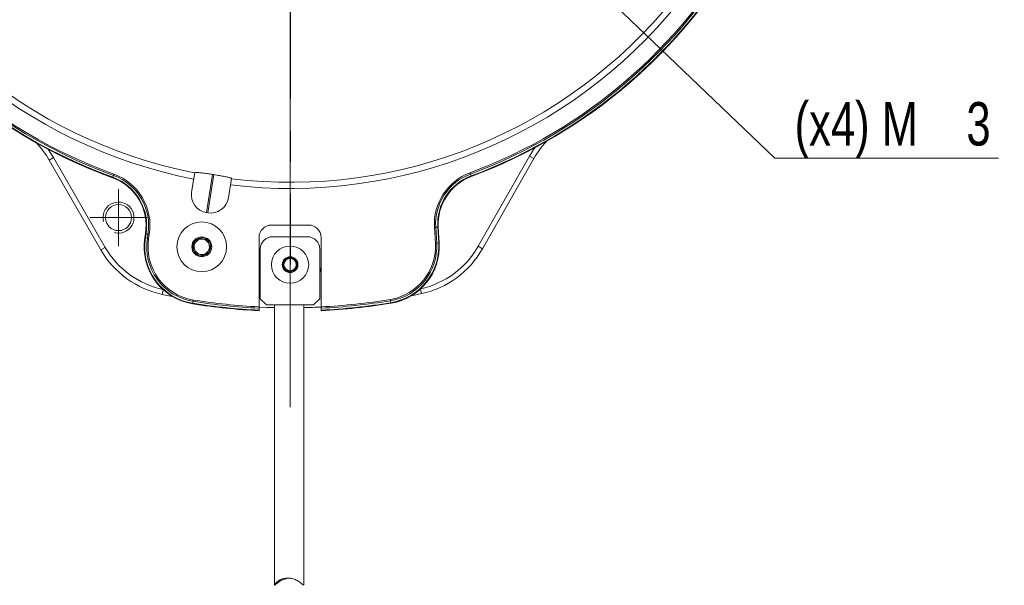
# Model space of a CAD drawing. Header units: millimetres. Extents: x 15 to 415, y 5 to 292.
# Tile 11 of 24: x 66 to 146, y 145 to 191. Entities that reach past the tile are written whole.
import ezdxf

# ---------------------------------------------------------------- set-up
doc = ezdxf.new("R2010")
doc.units = ezdxf.units.MM
doc.linetypes.add('CENTERX2', pattern=[20.32, 12.7, -2.54, 2.54, -2.54])
doc.styles.add('SLDTEXTSTYLE1', font='TXT', dxfattribs={"width": 0.75})
doc.dimstyles.new('SLDDIMSTYLE0', dxfattribs={"dimtxt": 3.5, "dimasz": 3.302, "dimexe": 0, "dimexo": 0.0625, "dimgap": 0.875, "dimtad": 0, "dimtih": 1, "dimtoh": 1, "dimdec": 4, "dimlfac": 2, "dimzin": 12, "dimdsep": 46, "dimtxsty": 'SLDTEXTSTYLE1', "dimsah": 1, "dimcen": 0.09, "dimazin": 3, "dimtfac": 1, "dimtofl": 0, "dimtmove": 0, "dimatfit": 3, "dimfxl": 1, "dimfrac": 2, "dimtolj": 1, "dimtzin": 12, "dimarcsym": 0})
doc.dimstyles.new('SLDDIMSTYLE2', dxfattribs={"dimtxt": 3.5, "dimasz": 3.302, "dimexe": 0, "dimexo": 0.0625, "dimgap": 0.875, "dimtad": 0, "dimtih": 1, "dimtoh": 1, "dimlfac": 2, "dimrnd": 1e-09, "dimzin": 12, "dimdsep": 46, "dimtxsty": 'SLDTEXTSTYLE1', "dimsah": 1, "dimcen": 0, "dimadec": 0, "dimazin": 3, "dimtfac": 1, "dimtofl": 0, "dimtmove": 0, "dimatfit": 3, "dimfxl": 1, "dimfrac": 2, "dimtolj": 1, "dimtzin": 12, "dimarcsym": 0})

# ---------------------------------------------------------------- blocks, each defined once
blk = doc.blocks.new('_D')
at = {"color": 7, "linetype": 'Continuous', "lineweight": 0}
for p, q in [((88.152, 236.787), (88.152, 269.643)), ((99.466, 228.747), (125.07, 254.351))]:
    blk.add_line(p, q, dxfattribs=at)
for start, end in [(73.05383, 90), (45, 64.60063)]:
    blk.add_arc((88.152, 217.433), 51.21, start, end, dxfattribs=at)
for points in [[(88.152, 268.643), (91.436, 268.029), (91.469, 269.044)], [(124.363, 253.644), (122.302, 256.273), (121.607, 255.532)]]:
    blk.add_solid(points, dxfattribs=at)
at = {"color": 7, "linetype": 'Continuous', "lineweight": 0, "insert": (103.079, 266.939), "char_height": 3.5, "attachment_point": 1, "style": 'SLDTEXTSTYLE1'}
blk.add_mtext('45°', dxfattribs=at)
blk = doc.blocks.new('_D_2')
at = {"color": 7, "linetype": 'Continuous', "lineweight": 0}
for p, q in [((99.301, 206.309), (127.24, 179.638)), ((127.24, 179.638), (145.263, 179.638))]:
    blk.add_line(p, q, dxfattribs=at)
blk.add_solid([(99.301, 206.309), (101.339, 203.661), (102.041, 204.396)], dxfattribs=at)
at = {"color": 7, "linetype": 'Continuous', "lineweight": 0, "char_height": 3.5, "attachment_point": 1, "style": 'SLDTEXTSTYLE1'}
for s, insert in [('(x4) M', (128.828, 184.15)), ('3', (142.677, 184.15))]:
    blk.add_mtext(s, dxfattribs=dict(at, insert=insert))
blk = doc.blocks.new('SW_CENTERMARKSYMBOL_0')
at = {"color": 0, "linetype": 'Continuous', "lineweight": 0}
for p, q in [((0, 1.25), (0, 2.3)), ((0, 0), (0, 1.25)), ((-1.25, 0), (-2.3, 0)), ((0, 0), (-1.25, 0)), ((0, 0), (0, -1.25)), ((0, 0), (1.25, 0)), ((1.25, 0), (2.3, 0)), ((0, -1.25), (0, -2.3))]:
    blk.add_line(p, q, dxfattribs=at)
blk = doc.blocks.new('SW_CENTERMARKSYMBOL_10')
at = {"color": 0, "linetype": 'Continuous', "lineweight": 0}
for p, q in [((0, 1.25), (0, 18.354)), ((0, 0), (0, 1.25)), ((-1.25, 0), (-2.5, 0)), ((0, 0), (-1.25, 0)), ((0, 0), (0, -1.25)), ((0, 0), (1.25, 0)), ((1.25, 0), (2.5, 0)), ((0, -1.25), (0, -57.847))]:
    blk.add_line(p, q, dxfattribs=at)

msp = doc.modelspace()

# ---------------------------------------------------------------- linework, layer by layer
at = {"color": 7, "linetype": 'CENTERX2'}
msp.add_line((88.152236, 217.43314), (88.152236, 171.05814), dxfattribs=at)
at = {"color": 7, "linetype": 'Continuous', "lineweight": 15}
for p, q in [((68.729175, 179.481171), (69.075586, 179.681172)), ((72.905705, 172.247206), (68.729175, 179.481171)), ((69.075586, 179.681172), (73.252116, 172.447207)), ((103.316893, 172.535691), (107.450772, 179.794113)), ((107.798352, 179.596157), (103.664476, 172.337733)), ((107.450772, 179.794113), (107.798352, 179.596157)), ((73.860324, 178.092684), (73.915684, 178.245071)), ((80.463547, 178.477347), (80.214513, 176.905004)), ((81.906887, 178.321185), (81.419831, 175.246026)), ((82.005657, 178.305541), (81.518599, 175.230382)), ((83.426611, 178.008044), (83.177576, 176.4357)), ((102.748536, 178.204603), (102.691999, 178.356554)), ((81.419831, 175.246026), (81.518599, 175.230382)), ((86.652236, 174.248139), (89.652235, 174.248141)), ((99.864606, 172.793807), (99.789304, 174.058578)), ((100.057028, 174.074518), (99.89518, 174.064884)), ((99.89518, 174.064884), (99.970484, 172.80011)), ((100.100884, 174.077129), (100.057028, 174.074518)), ((100.132328, 172.809746), (100.057028, 174.074518)), ((100.100884, 174.077129), (100.176185, 172.812357)), ((76.441718, 173.220741), (76.494884, 173.556424)), ((76.538278, 173.549552), (76.485109, 173.213868)), ((76.485109, 173.213868), (76.645246, 173.188504)), ((76.538278, 173.549552), (76.698413, 173.524189)), ((76.645246, 173.188504), (76.698413, 173.524189)), ((76.803174, 173.507597), (76.750005, 173.171913)), ((85.652237, 167.658014), (85.652235, 173.24814)), ((86.752235, 173.30814), (89.552236, 173.30814)), ((90.652237, 173.24814), (90.652235, 167.658015)), ((73.252116, 172.447207), (72.905705, 172.247206)), ((85.752234, 172.30814), (85.752236, 168.30814)), ((90.552235, 168.308139), (90.552235, 172.308141)), ((100.132328, 172.809746), (99.970484, 172.80011)), ((103.316893, 172.535691), (103.664476, 172.337733)), ((78.660124, 168.495196), (77.851074, 168.659085)), ((85.752236, 168.30814), (86.252237, 167.80814)), ((90.052235, 167.80814), (90.552235, 168.308139)), ((98.740313, 168.720564), (97.93224, 168.551917)), ((80.31392, 167.943962), (80.339282, 168.104098)), ((85.652236, 167.551816), (85.652237, 167.389479)), ((86.252237, 167.80814), (90.052235, 167.80814)), ((86.902237, 167.808139), (86.902235, 145.254404)), ((89.252234, 145.25813), (89.252235, 167.808141)), ((90.652235, 167.389481), (90.652237, 167.551815)), ((96.281719, 167.990957), (96.255414, 168.150941))]:
    msp.add_line(p, q, dxfattribs=at)
at = {"color": 8, "linetype": 'Continuous', "lineweight": 15}
for p, q in [((98.659438, 169.092646), (98.740313, 168.720564)), ((77.929756, 169.031635), (77.851074, 168.659085))]:
    msp.add_line(p, q, dxfattribs=at)
at = {"color": 7, "linetype": 'Continuous', "lineweight": 15, "flags": 128}
for points in [[(68.640618, 180.353405), (68.820364, 180.093465), (69.075586, 179.681172)], [(107.450772, 179.794113), (107.703562, 180.207903), (107.881773, 180.468897)], [(73.845323, 178.051391), (73.845568, 178.052069), (73.846306, 178.054099), (73.847528, 178.057461), (73.849221, 178.062121), (73.851371, 178.068038), (73.853954, 178.075149), (73.856948, 178.083393), (73.860324, 178.092684)], [(73.915684, 178.245071), (73.919408, 178.255323), (73.923445, 178.266435), (73.927756, 178.278303), (73.9323, 178.290811), (73.937034, 178.303836), (73.941908, 178.317258), (73.946881, 178.330944), (73.951902, 178.344763)], [(102.691999, 178.356554), (102.688193, 178.366778), (102.684071, 178.37786), (102.679669, 178.389692), (102.675029, 178.402164), (102.670195, 178.415154), (102.665214, 178.428538), (102.660138, 178.442183), (102.655009, 178.455964)], [(102.76386, 178.163424), (102.763608, 178.164102), (102.762855, 178.166126), (102.761606, 178.169479), (102.759877, 178.174127), (102.757683, 178.180025), (102.755043, 178.187118), (102.751985, 178.195336), (102.748536, 178.204603)], [(99.89518, 174.064884), (99.884292, 174.064236), (99.872491, 174.063532), (99.859886, 174.062782), (99.846604, 174.06199), (99.832769, 174.061166), (99.818515, 174.060317), (99.80398, 174.059452), (99.789304, 174.058578)], [(76.441718, 173.220741), (76.44243, 173.220629), (76.444564, 173.220289), (76.448097, 173.219731), (76.452994, 173.218955), (76.459211, 173.217969), (76.466685, 173.216787), (76.475346, 173.215415), (76.485109, 173.213868)], [(76.494884, 173.556424), (76.495597, 173.556311), (76.497731, 173.555974), (76.501263, 173.555414), (76.506162, 173.554638), (76.512378, 173.553654), (76.519853, 173.552469), (76.528514, 173.551098), (76.538278, 173.549552)], [(76.645246, 173.188504), (76.656019, 173.186799), (76.667697, 173.18495), (76.680168, 173.182973), (76.693311, 173.180892), (76.707001, 173.178724), (76.721104, 173.17649), (76.735485, 173.174212), (76.750005, 173.171913)], [(76.698413, 173.524189), (76.709186, 173.522483), (76.720862, 173.520633), (76.733335, 173.518658), (76.746478, 173.516576), (76.760166, 173.514408), (76.77427, 173.512174), (76.788652, 173.509896), (76.803174, 173.507597)], [(99.970484, 172.80011), (99.959596, 172.799462), (99.947792, 172.79876), (99.93519, 172.798009), (99.921905, 172.797219), (99.90807, 172.796396), (99.893817, 172.795547), (99.879282, 172.794681), (99.864606, 172.793807)], [(100.176185, 172.812357), (100.175465, 172.812315), (100.173309, 172.812186), (100.169739, 172.811974), (100.164788, 172.811679), (100.158504, 172.811307), (100.15095, 172.810857), (100.142196, 172.810336), (100.132328, 172.809746)], [(85.652236, 170.854176), (85.726963, 170.589851), (85.752235, 170.315659)], [(90.552236, 170.315659), (90.57751, 170.58985), (90.652237, 170.854175)], [(80.307047, 167.900571), (80.30716, 167.901284), (80.307499, 167.903416), (80.308058, 167.906948), (80.308833, 167.911847), (80.309818, 167.918062), (80.311002, 167.92554), (80.312374, 167.934198), (80.31392, 167.943962)], [(80.339282, 168.104098), (80.340989, 168.114872), (80.34284, 168.126551), (80.344815, 168.139021), (80.346895, 168.152162), (80.349063, 168.165852), (80.351298, 168.179957), (80.353576, 168.194338), (80.355876, 168.20886)], [(85.652237, 167.645867), (86.276893, 167.618428), (86.901844, 167.598823), (86.902235, 167.598816)], [(96.255414, 168.150941), (96.253642, 168.161706), (96.251724, 168.173371), (96.249675, 168.18583), (96.247518, 168.198959), (96.245268, 168.212638), (96.242953, 168.226726), (96.24059, 168.241094), (96.238203, 168.255602)], [(96.288846, 167.947607), (96.288728, 167.94832), (96.288378, 167.950451), (96.287798, 167.953979), (96.286993, 167.958874), (96.285972, 167.965084), (96.284746, 167.97255), (96.283321, 167.981203), (96.281719, 167.990957)]]:
    msp.add_lwpolyline(points, dxfattribs=at)
at = {"color": 7, "linetype": 'Continuous', "lineweight": 15}
for centre, radius in [((74.32007, 174.847456), 1.05), ((81.034468, 172.493321), 2), ((81.034468, 172.493321), 0.800213), ((81.034468, 172.493321), 0.61875), ((88.152236, 171.05814), 1.5), ((88.152236, 171.05814), 0.637025), ((88.152236, 171.05814), 0.495)]:
    msp.add_circle(centre, radius, dxfattribs=at)
for centre, radius, start, end in [((88.152236, 217.43314), 40.243012, 143.13611204, 258.86388796), ((88.152236, 217.43314), 39.743099, 143.16299407, 258.83700593), ((88.152236, 217.43314), 41.9, 151.96547117, 250.03452883), ((88.152236, 217.43314), 41.856066, 151.96547117, 250.03452883), ((88.152236, 217.43314), 41.693934, 151.96547117, 250.03452883), ((88.152236, 217.43314), 41.587868, 151.96547117, 250.03452883), ((88.152236, 217.43314), 40.243012, 263.13611204, 18.86388796), ((88.152236, 217.43314), 39.743099, 263.16299407, 18.83700593), ((88.152236, 217.43314), 41.587868, 290.40941633, 10.03452883), ((88.152236, 217.43314), 41.693934, 290.40941633, 10.03452883), ((88.152236, 217.43314), 41.856066, 290.40941633, 10.03452883), ((88.152236, 217.43314), 41.9, 290.40941633, 10.03452883), ((114.315504, 175.884453), 7.5, 137.18495944, 150.33725563), ((62.233984, 175.731171), 7.5, 30, 43.15229619), ((72.445362, 174.197806), 4.1, 351, 70.03452883), ((72.445362, 174.197806), 4.143934, 351, 70.03452883), ((72.445362, 174.197806), 4.306066, 351, 70.03452883), ((72.445362, 174.197806), 4.412132, 351, 70.03452883), ((87.615859, 214.04696), 36.179046, 260.92090692, 261.07927651), ((104.193636, 174.320804), 4.412132, 110.40941633, 183.40725563), ((104.193636, 174.320804), 4.306066, 110.40941633, 183.40725563), ((104.193636, 174.320804), 4.143934, 110.40941633, 183.40725563), ((104.193636, 174.320804), 4.1, 110.40941633, 183.40725563), ((81.64666, 176.678174), 1.45, 171, 261), ((81.745429, 176.66253), 1.45, 261, 351), ((86.652236, 173.24814), 1, 90, 180), ((89.652236, 173.24814), 1, 360, 90), ((81.034468, 172.493321), 4.65, 171, 261), ((81.034468, 172.493321), 4.606066, 171, 261), ((81.034468, 172.493321), 4.443934, 171, 261), ((81.034468, 172.493321), 4.337868, 171, 261), ((81.034468, 172.493321), 0.721688, 111, 171), ((81.034468, 172.493321), 0.721688, 51, 111), ((81.034468, 172.493321), 0.721688, 351, 51), ((86.752236, 172.30814), 1, 90, 180), ((89.552236, 172.30814), 1, 0, 90), ((79.400896, 175.997207), 7.1, 210, 258.07429256), ((81.034468, 172.493321), 0.721688, 171, 231), ((81.034468, 172.493321), 0.721688, 291, 351), ((95.534405, 172.535996), 4.337868, 279.33725563, 3.40725563), ((95.534405, 172.535996), 4.443934, 279.33725563, 3.40725563), ((95.534405, 172.535996), 4.606066, 279.33725563, 3.40725563), ((95.534405, 172.535996), 4.65, 279.33725563, 3.40725563), ((97.147324, 176.049437), 7.1, 282.26296307, 330.33725563), ((97.147324, 176.049437), 7.5, 282.26296307, 330.33725563), ((79.400896, 175.997207), 7.5, 210, 258.07429256), ((81.034468, 172.493321), 0.721688, 231, 291), ((88.152236, 171.05814), 0.57735, 111, 171), ((88.152236, 171.05814), 0.57735, 51, 111), ((88.152236, 171.05814), 0.57735, 351, 51), ((88.152236, 171.05814), 0.57735, 171, 231), ((88.152236, 171.05814), 0.57735, 291, 351), ((88.152236, 171.05814), 0.57735, 231, 291), ((88.152236, 217.43314), 50.15, 261, 267.14259538), ((88.152236, 217.43314), 50.106066, 261, 267.14008787), ((88.152236, 217.43314), 49.943934, 261, 267.13079603), ((88.152236, 217.43314), 49.837868, 261, 267.12468461), ((88.152236, 217.43314), 49.85, 271.26440267, 272.87461504), ((88.152236, 217.43314), 49.837868, 272.87531539, 279.33725563), ((88.152236, 217.43314), 49.943934, 272.86920397, 279.33725563), ((88.152236, 217.43314), 50.106066, 272.85991213, 279.33725563), ((88.152236, 217.43314), 50.15, 272.85740462, 279.33725563)]:
    msp.add_arc(centre, radius, start, end, dxfattribs=at)
at = {"color": 7, "linetype": 'Continuous', "lineweight": 0}
msp.add_arc((74.32007, 174.847456), 1.25, 255, 195, dxfattribs=at)
at = {"color": 7, "linetype": 'Continuous', "lineweight": 15}
for points, knots in [([(80.463547, 178.477347), (80.468378, 178.480744), (80.478011, 178.487516), (80.546474, 178.488841), (80.651112, 178.483676), (80.790999, 178.4718), (80.959359, 178.453964), (81.150382, 178.430893), (81.358149, 178.403316), (81.609945, 178.367581), (81.796704, 178.3384), (81.906887, 178.321185)], [0, 0, 0, 0, 0.113576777, 0.226463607, 0.337674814, 0.446565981, 0.552800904, 0.656375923, 0.757590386, 0.85698439, 1, 1, 1, 1]), ([(82.005657, 178.305541), (82.158996, 178.280719), (82.388315, 178.243598), (82.73619, 178.18083), (82.98248, 178.132448), (83.175335, 178.089908), (83.290834, 178.061443), (83.399927, 178.030214), (83.416105, 178.016773), (83.426611, 178.008044)], [0, 0, 0, 0, 0.198908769, 0.297470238, 0.496514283, 0.600292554, 0.704055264, 0.807806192, 1, 1, 1, 1]), ([(80.321665, 172.606218), (80.386682, 172.686508), (80.497934, 172.823892), (80.659659, 173.023605), (80.740155, 173.123009), (80.775837, 173.167074)], [0, 0, 0, 0, 0.439111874, 0.751364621, 1, 1, 1, 1]), ([(81.488642, 173.054177), (81.447371, 173.060714), (81.331637, 173.079044), (81.116277, 173.113153), (80.914658, 173.145087), (80.80646, 173.162224), (80.775837, 173.167074)], [0, 0, 0, 0, 0.183948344, 0.515843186, 0.862969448, 1, 1, 1, 1]), ([(81.74727, 172.380423), (81.710246, 172.476875), (81.646895, 172.641914), (81.554799, 172.881828), (81.508961, 173.001242), (81.488642, 173.054177)], [0, 0, 0, 0, 0.439112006, 0.751363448, 1, 1, 1, 1]), ([(80.321665, 172.606218), (80.358689, 172.509765), (80.42204, 172.344726), (80.514136, 172.104812), (80.559975, 171.985398), (80.580295, 171.932463)], [0, 0, 0, 0, 0.439111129, 0.751361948, 1, 1, 1, 1]), ([(81.74727, 172.380423), (81.682253, 172.300133), (81.571002, 172.162749), (81.409277, 171.963036), (81.328781, 171.863632), (81.293098, 171.819567)], [0, 0, 0, 0, 0.439111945, 0.751362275, 1, 1, 1, 1]), ([(81.293098, 171.819567), (81.251827, 171.826103), (81.136093, 171.844434), (80.920734, 171.878543), (80.719115, 171.910476), (80.610918, 171.927612), (80.580295, 171.932463)], [0, 0, 0, 0, 0.183948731, 0.51584427, 0.86296916, 1, 1, 1, 1]), ([(87.581993, 171.148457), (87.60303, 171.174435), (87.662023, 171.247286), (87.771799, 171.382847), (87.874571, 171.509761), (87.929722, 171.577867), (87.945332, 171.597143)], [0, 0, 0, 0, 0.183947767, 0.515842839, 0.862969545, 1, 1, 1, 1]), ([(88.515574, 171.506825), (88.433943, 171.519754), (88.29426, 171.541878), (88.091204, 171.57404), (87.990135, 171.590047), (87.945332, 171.597143)], [0, 0, 0, 0, 0.439103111, 0.751359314, 1, 1, 1, 1]), ([(88.515574, 171.506825), (88.545194, 171.429665), (88.595876, 171.297636), (88.669549, 171.105703), (88.706222, 171.010171), (88.722479, 170.967821)], [0, 0, 0, 0, 0.4391032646, 0.7513542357, 1, 1, 1, 1]), ([(87.788898, 170.609454), (87.75928, 170.686614), (87.7086, 170.818645), (87.63492, 171.010576), (87.598249, 171.106108), (87.581993, 171.148457)], [0, 0, 0, 0, 0.439104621, 0.7513593, 1, 1, 1, 1]), ([(88.359141, 170.519135), (88.380177, 170.545114), (88.439171, 170.617964), (88.548946, 170.753526), (88.651719, 170.880439), (88.70687, 170.948545), (88.722479, 170.967821)], [0, 0, 0, 0, 0.183947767, 0.515842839, 0.862969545, 1, 1, 1, 1]), ([(87.788898, 170.609454), (87.87053, 170.596525), (88.010212, 170.574402), (88.213267, 170.542241), (88.314337, 170.526232), (88.359141, 170.519135)], [0, 0, 0, 0, 0.439104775, 0.751354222, 1, 1, 1, 1]), ([(85.652237, 167.658014), (85.652237, 167.641138), (85.652238, 167.607385), (85.652235, 167.572164), (85.652236, 167.555836), (85.652236, 167.551816)], [0, 0, 0, 0, 0.429797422, 0.859603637, 1, 1, 1, 1]), ([(90.652237, 167.551815), (90.652237, 167.564929), (90.652238, 167.591158), (90.652233, 167.630201), (90.652235, 167.652503), (90.652235, 167.658015)], [0, 0, 0, 0, 0.429495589, 0.85899909, 1, 1, 1, 1]), ([(85.652237, 167.389479), (85.652236, 167.378746), (85.652235, 167.357279), (85.652239, 167.346485), (85.652237, 167.345689), (85.652237, 167.345491)], [0, 0, 0, 0, 0.429080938, 0.858183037, 1, 1, 1, 1]), ([(90.652235, 167.345493), (90.652235, 167.34716), (90.652236, 167.350495), (90.65224, 167.370462), (90.652236, 167.385685), (90.652235, 167.389481)], [0, 0, 0, 0, 0.428794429, 0.857582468, 1, 1, 1, 1]), ([(89.242722, 145.258129), (89.245311, 145.250861), (89.255378, 145.222593), (89.176109, 145.290585), (89.006444, 145.440776), (88.739629, 145.619847), (88.417228, 145.753982), (88.071959, 145.816727), (87.74593, 145.802994), (87.450081, 145.722317), (87.190735, 145.584428), (87.002788, 145.415652), (86.907856, 145.279483), (86.895161, 145.227693), (86.950017, 145.2638), (87.096905, 145.398133), (87.351202, 145.587341), (87.68897, 145.736064), (87.978541, 145.807879), (88.137303, 145.801078), (88.185942, 145.798995)], [0, 0, 0, 0, 0.0187162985, 0.0727968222, 0.1393352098, 0.2078419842, 0.2731022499, 0.328241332, 0.3835115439, 0.4362838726, 0.494543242, 0.564770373, 0.6245865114, 0.66877874, 0.7131084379, 0.7711586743, 0.8516579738, 0.9192750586, 0.9752683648, 1, 1, 1, 1])]:
    msp.add_open_spline(points, degree=3, knots=knots, dxfattribs=at)

# ---------------------------------------------------------------- block references
at = {"color": 7, "linetype": 'Continuous', "lineweight": 0}
for name, p in [('SW_CENTERMARKSYMBOL_10', (88.152236, 217.43314)), ('SW_CENTERMARKSYMBOL_0', (74.32007, 174.847456))]:
    msp.add_blockref(name, p, dxfattribs=at)

# ---------------------------------------------------------------- dimensions: what is measured, and where the dimension line sits
dim = msp.add_angular_dim_2l(base=(117.670975, 259.279111), line1=((88.152236, 217.43314), (98.758838, 228.039742)), line2=((88.152236, 235.787125), (88.152236, 159.585696)), dimstyle='SLDDIMSTYLE0', dxfattribs=at)
dim.commit()
dim.dimension.update_dxf_attribs({"geometry": '_D', "text_midpoint": (106.597952, 265.205483), "dimtype": 162})
dim = msp.add_diameter_dim_2p(p1=(98.216336, 207.344411), p2=(99.301339, 206.308666), text='(x4) M<>', dimstyle='SLDDIMSTYLE2', override={"dimpost": '<>'}, dxfattribs=at)
dim.commit()
dim.dimension.update_dxf_attribs({"geometry": '_D_2', "text_midpoint": (137.045526, 182.416239), "dimtype": 163})

doc.saveas('drawing.dxf')
